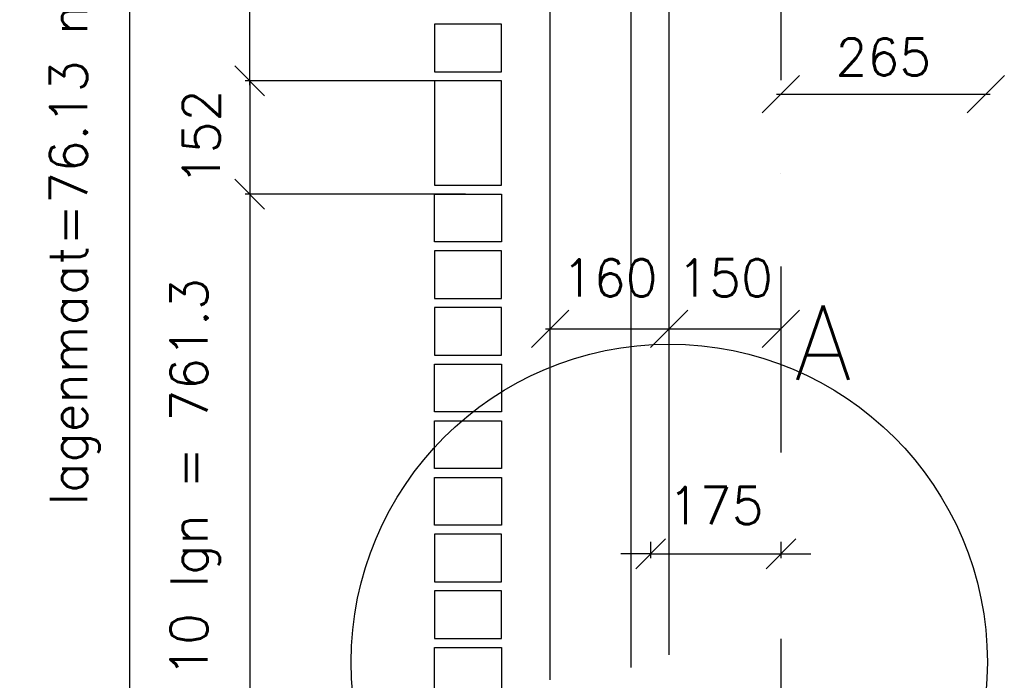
# Model space of a CAD drawing. Extents: x 151406 to 360561, y 44436 to 197234.
# Tile 5 of 57: x 156117 to 157439, y 93392 to 94279. Entities that reach past the tile are written whole.
import ezdxf

# ---------------------------------------------------------------- set-up
doc = ezdxf.new("R2010")
doc.units = 0
doc.header["$LTSCALE"] = 20
doc.header["$MEASUREMENT"] = 0
doc.header["$PDSIZE"] = -1
doc.linetypes.add('DASHDOT', pattern=[25, 12.5, -6.25, 0, -6.25])
doc.linetypes.add('DD1', pattern=[2.66667, 1.66667, -0.5, 0, -0.5])
doc.layers.get('0').update_dxf_attribs({"linetype": 'CONTINUOUS'})
doc.layers.get('DEFPOINTS').update_dxf_attribs({"linetype": 'CONTINUOUS'})
for name, color, linetype in [('_DETAILNUMMERS', 4, 'CONTINUOUS'), ('_DETAILNUMMERSTEKST', 4, 'CONTINUOUS'), ('A--L21D1_BUITENWAND', 1, 'CONTINUOUS'), ('A--L31A1_BUITENKOZIJN', 1, 'CONTINUOUS'), ('A--M$1A-_F123-', 1, 'CONTINUOUS'), ('A--M1$A-_F123-', 1, 'CONTINUOUS'), ('STRAMIEN', 8, 'DD1')]:
    doc.layers.add(name, color=color, linetype=linetype)
doc.styles.add('ALFA-0_25', font='ROMANS')
doc.styles.add('HIEMSTRA', font='romans.shx')
doc.dimstyles.new('ALFA-0_25', dxfattribs={"dimscale": 40, "dimtxt": 2.5, "dimasz": 2.5, "dimexe": 0.3, "dimexo": 0.3, "dimgap": 1.25, "dimtad": 1, "dimdec": 0, "dimzin": 0, "dimdsep": 46, "dimtxsty": 'ALFA-0_25', "dimblk1": 'OBLIQUE', "dimblk2": 'OBLIQUE', "dimsah": 1, "dimcen": 0.09, "dimdle": 0.3, "dimclrd": 1, "dimclre": 1, "dimclrt": 2, "dimadec": 0, "dimazin": 0, "dimtfac": 1, "dimtdec": 0, "dimtofl": 0, "dimtmove": 2, "dimatfit": 3, "dimldrblk": 'OBLIQUE', "dimfxl": 0, "dimtvp": 625, "dimtolj": 1, "dimtzin": 0, "dimarcsym": 0})
doc.dimstyles.get("Standard").update_dxf_attribs({"dimscale": 40, "dimtxt": 2.5, "dimasz": 2, "dimexe": 0.3, "dimexo": 0.3, "dimgap": 2, "dimtad": 1, "dimdec": 0, "dimzin": 0, "dimdsep": 46, "dimtxsty": 'HIEMSTRA', "dimblk1": 'OBLIQUE', "dimblk2": 'OBLIQUE', "dimsah": 1, "dimcen": 0.09, "dimdle": 0.3, "dimclrd": 1, "dimclre": 1, "dimclrt": 3, "dimadec": 0, "dimazin": 0, "dimtfac": 1, "dimtdec": 4, "dimtix": 1, "dimtmove": 2, "dimatfit": 3, "dimldrblk": 'OBLIQUE', "dimfxl": 0, "dimtvp": 625, "dimtolj": 1, "dimtzin": 0, "dimarcsym": 0})

# ---------------------------------------------------------------- blocks, each defined once
blk = doc.blocks.new('_OBLIQUE')
at = {"color": 0, "linetype": 'ByBlock'}
blk.add_line((-0.5, -0.5), (0.5, 0.5), dxfattribs=at)
blk = doc.blocks.new('*D297')
at = {"layer": 'A--M$1A-_F123-', "color": 1, "lineweight": -2}
for p, q in [((156964.3, 93577.7), (156964.3, 93555.5)), ((157139.3, 93577.7), (157139.3, 93555.5)), ((156964.3, 93561.5), (156924.3, 93561.5)), ((156964.3, 93561.5), (157139.3, 93561.5)), ((157139.3, 93561.5), (157179.3, 93561.5))]:
    blk.add_line(p, q, dxfattribs=at)
at = {"layer": 'DEFPOINTS', "color": 0}
for p in [(156964.3, 93583.7), (157139.3, 93583.7), (157139.3, 93561.5)]:
    blk.add_point(p, dxfattribs=at)
at = {"layer": 'A--M$1A-_F123-', "color": 1, "lineweight": -2, "xscale": 40, "yscale": 40, "zscale": 40}
blk.add_blockref('_OBLIQUE', (156964.3, 93561.5), dxfattribs=at)
at = {"layer": 'A--M$1A-_F123-', "color": 1, "lineweight": -2, "xscale": 40, "yscale": 40, "zscale": 40, "rotation": 180}
blk.add_blockref('_OBLIQUE', (157139.3, 93561.5), dxfattribs=at)
at = {"layer": 'A--M$1A-_F123-', "color": 3, "insert": (157051.8, 93626.5), "char_height": 50, "attachment_point": 5, "style": 'HIEMSTRA'}
blk.add_mtext('\\A1;175', dxfattribs=at)
blk = doc.blocks.new('*D310')
at = {"layer": 'A--M$1A-_F123-', "color": 1, "lineweight": -2}
for p, q in [((156426, 94050.6), (156426, 93277.3)), ((156673.3, 94044.6), (156420, 94044.6)), ((156708, 93283.3), (156420, 93283.3))]:
    blk.add_line(p, q, dxfattribs=at)
at = {"layer": 'DEFPOINTS', "color": 0}
for p in [(156679.3, 94044.6), (156426, 93283.3), (156714, 93283.3)]:
    blk.add_point(p, dxfattribs=at)
at = {"layer": 'A--M$1A-_F123-', "color": 1, "lineweight": -2, "xscale": 40, "yscale": 40, "zscale": 40}
for p, rotation in [((156426, 94044.6), 90), ((156426, 93283.3), 270)]:
    blk.add_blockref('_OBLIQUE', p, dxfattribs=dict(at, rotation=rotation))
at = {"layer": 'A--M$1A-_F123-', "color": 3, "insert": (156352.7, 93664), "char_height": 50, "attachment_point": 5, "rotation": 90, "style": 'HIEMSTRA'}
blk.add_mtext('\\A1;10 lgn = 761.3', dxfattribs=at)
blk = doc.blocks.new('*D311')
at = {"layer": 'A--M$1A-_F123-', "color": 1, "lineweight": -2}
for p, q in [((156426, 94196.9), (156426, 94236.9)), ((156708, 94196.9), (156420, 94196.9)), ((156426, 94196.9), (156426, 94044.6)), ((156715.8, 94044.6), (156420, 94044.6)), ((156426, 94044.6), (156426, 94004.6))]:
    blk.add_line(p, q, dxfattribs=at)
at = {"layer": 'DEFPOINTS', "color": 0}
for p in [(156714, 94196.9), (156426, 94044.6), (156721.8, 94044.6)]:
    blk.add_point(p, dxfattribs=at)
at = {"layer": 'A--M$1A-_F123-', "color": 1, "lineweight": -2, "xscale": 40, "yscale": 40, "zscale": 40}
for p, rotation in [((156426, 94196.9), 270), ((156426, 94044.6), 90)]:
    blk.add_blockref('_OBLIQUE', p, dxfattribs=dict(at, rotation=rotation))
at = {"layer": 'A--M$1A-_F123-', "color": 3, "insert": (156361, 94120.8), "char_height": 50, "attachment_point": 5, "rotation": 90, "style": 'HIEMSTRA'}
blk.add_mtext('\\A1;152', dxfattribs=at)
blk = doc.blocks.new('*D312')
at = {"layer": 'A--M$1A-_F123-', "color": 1, "lineweight": -2}
for p, q in [((156426, 94190.9), (156426, 94964.2)), ((156708, 94958.2), (156420, 94958.2)), ((156673.3, 94196.9), (156420, 94196.9))]:
    blk.add_line(p, q, dxfattribs=at)
at = {"layer": 'DEFPOINTS', "color": 0}
for p in [(156426, 94958.2), (156714, 94958.2), (156679.3, 94196.9)]:
    blk.add_point(p, dxfattribs=at)
at = {"layer": 'A--M$1A-_F123-', "color": 1, "lineweight": -2, "xscale": 40, "yscale": 40, "zscale": 40}
for p, rotation in [((156426, 94958.2), 90), ((156426, 94196.9), 270)]:
    blk.add_blockref('_OBLIQUE', p, dxfattribs=dict(at, rotation=rotation))
at = {"layer": 'A--M$1A-_F123-', "color": 3, "insert": (156352.7, 94577.5), "char_height": 50, "attachment_point": 5, "rotation": 90, "style": 'HIEMSTRA'}
blk.add_mtext('\\A1;10 lgn = 761.3', dxfattribs=at)
blk = doc.blocks.new('*D317')
at = {"layer": 'A--M$1A-_F123-', "color": 1, "linetype": 'Continuous', "lineweight": -2}
for p, q in [((156264.4, 95801.9), (156264.4, 92211.5)), ((156258.4, 92217.5), (156258.4, 92217.5))]:
    blk.add_line(p, q, dxfattribs=at)
at = {"layer": 'DEFPOINTS', "color": 0, "linetype": 'Continuous'}
for p in [(156264.4, 95795.9, 0), (156264.4, 92217.5), (156264.4, 92217.5)]:
    blk.add_point(p, dxfattribs=at)
at = {"layer": 'A--M$1A-_F123-', "color": 1, "linetype": 'Continuous', "lineweight": -2, "xscale": 40, "yscale": 40, "zscale": 40}
for p, rotation in [((156264.4, 95795.9), 90), ((156264.4, 92217.5), 270)]:
    blk.add_blockref('_OBLIQUE', p, dxfattribs=dict(at, rotation=rotation))
at = {"layer": 'A--M$1A-_F123-', "color": 3, "linetype": 'Continuous', "insert": (156190.9, 94006.7), "char_height": 50, "attachment_point": 5, "rotation": 90, "style": 'HIEMSTRA'}
blk.add_mtext('\\A1;\\fRomanS|b0|i0|c0|p0;lagenmaat=76.13 mm', dxfattribs=at)
blk = doc.blocks.new('*D468')
at = {"color": 1, "linetype": 'ByBlock'}
blk.add_line((156823.3, 93863.7), (156989.3, 93863.7), dxfattribs=at)
at = {"layer": 'DEFPOINTS', "color": 0, "linetype": 'ByBlock'}
for p in [(156829.3, 93863.7), (156989.3, 93863.7), (156989.3, 93863.7)]:
    blk.add_point(p, dxfattribs=at)
at = {"color": 1, "linetype": 'ByBlock', "xscale": 50, "yscale": 50, "zscale": 50, "rotation": 180}
blk.add_blockref('_OBLIQUE', (156829.3, 93863.7), dxfattribs=at)
at = {"color": 1, "linetype": 'ByBlock', "xscale": 50, "yscale": 50, "zscale": 50}
blk.add_blockref('_OBLIQUE', (156989.3, 93863.7), dxfattribs=at)
at = {"color": 2, "linetype": 'ByBlock', "insert": (156909.3, 93932.2), "char_height": 50, "attachment_point": 5, "style": 'ALFA-0_25'}
blk.add_mtext('\\A1;160', dxfattribs=at)
blk = doc.blocks.new('*D471')
at = {"color": 1, "linetype": 'ByBlock'}
blk.add_line((156983.3, 93863.7), (157139.3, 93863.7), dxfattribs=at)
at = {"layer": 'DEFPOINTS', "color": 0, "linetype": 'ByBlock'}
for p in [(156989.3, 93863.7), (157139.3, 93863.7), (157139.3, 93863.7)]:
    blk.add_point(p, dxfattribs=at)
at = {"color": 1, "linetype": 'ByBlock', "xscale": 50, "yscale": 50, "zscale": 50, "rotation": 180}
blk.add_blockref('_OBLIQUE', (156989.3, 93863.7), dxfattribs=at)
at = {"color": 1, "linetype": 'ByBlock', "xscale": 50, "yscale": 50, "zscale": 50}
blk.add_blockref('_OBLIQUE', (157139.3, 93863.7), dxfattribs=at)
at = {"color": 2, "linetype": 'ByBlock', "insert": (157064.3, 93932.2), "char_height": 50, "attachment_point": 5, "style": 'ALFA-0_25'}
blk.add_mtext('\\A1;150', dxfattribs=at)
blk = doc.blocks.new('*D651')
at = {"layer": 'A--M1$A-_F123-', "color": 1, "lineweight": -2}
blk.add_line((157133.3, 94178.9), (157420.3, 94178.9), dxfattribs=at)
at = {"layer": 'DEFPOINTS', "color": 0}
for p in [(157139.3, 94178.9), (157414.3, 94178.9), (157414.3, 94178.9)]:
    blk.add_point(p, dxfattribs=at)
at = {"layer": 'A--M1$A-_F123-', "color": 1, "lineweight": -2, "xscale": 50, "yscale": 50, "zscale": 50, "rotation": 180}
blk.add_blockref('_OBLIQUE', (157139.3, 94178.9), dxfattribs=at)
at = {"layer": 'A--M1$A-_F123-', "color": 1, "lineweight": -2, "xscale": 50, "yscale": 50, "zscale": 50}
blk.add_blockref('_OBLIQUE', (157414.3, 94178.9), dxfattribs=at)
at = {"layer": 'A--M1$A-_F123-', "color": 2, "insert": (157276.8, 94228.9), "char_height": 50, "attachment_point": 5, "style": 'ALFA-0_25'}
blk.add_mtext('\\A1;265', dxfattribs=at)

msp = doc.modelspace()

# ---------------------------------------------------------------- linework, layer by layer
at = {"layer": '_DETAILNUMMERS'}
msp.add_circle((156989.265, 93415.953), 427.262, dxfattribs=at)
at = {"layer": 'A--L21D1_BUITENWAND'}
for points in [[(156764.265, 94273.018), (156674.265, 94273.018), (156674.265, 94208.888), (156764.265, 94208.888)], [(156764.265, 94196.888), (156674.265, 94196.888), (156674.265, 94056.628), (156764.265, 94056.628)], [(156764.265, 94196.888), (156674.265, 94196.888), (156674.265, 94056.628), (156764.265, 94056.628)], [(156764.265, 93980.498), (156674.265, 93980.498), (156674.265, 94044.628), (156764.265, 94044.628)], [(156764.265, 93968.498), (156674.265, 93968.498), (156674.265, 93904.368), (156764.265, 93904.368)], [(156764.265, 93892.368), (156674.265, 93892.368), (156674.265, 93828.238), (156764.265, 93828.238)], [(156764.265, 93752.108), (156674.265, 93752.108), (156674.265, 93816.238), (156764.265, 93816.238)], [(156764.265, 93675.978), (156674.265, 93675.978), (156674.265, 93740.108), (156764.265, 93740.108)], [(156764.265, 93599.848), (156674.265, 93599.848), (156674.265, 93663.978), (156764.265, 93663.978)], [(156764.265, 93587.848), (156674.265, 93587.848), (156674.265, 93523.718), (156764.265, 93523.718)], [(156764.265, 93511.718), (156674.265, 93511.718), (156674.265, 93447.588), (156764.265, 93447.588)], [(156764.265, 93371.458), (156674.265, 93371.458), (156674.265, 93435.588), (156764.265, 93435.588)]]:
    msp.add_lwpolyline(points, close=True, dxfattribs=at)
at = {"layer": 'A--L31A1_BUITENKOZIJN'}
for p, q in [((156989.265, 93425.881), (156989.265, 94883.498)), ((156829.264, 93392.348), (156829.279, 94862.498)), ((156938.265, 93409.013), (156938.265, 94862.498))]:
    msp.add_line(p, q, dxfattribs=at)
at = {"layer": 'STRAMIEN', "linetype": 'DASHDOT'}
msp.add_line((157139.265, 109950.716), (157139.265, 90604.885), dxfattribs=at)

# ---------------------------------------------------------------- texts
at = {"layer": '_DETAILNUMMERSTEKST', "style": 'HIEMSTRA'}
msp.add_text('A', height=100, dxfattribs=at).set_placement((157157.367, 93795.19))

# ---------------------------------------------------------------- dimensions: what is measured, and where the dimension line sits
at = {"layer": 'A--M$1A-_F123-', "linetype": 'Continuous'}
dim = msp.add_linear_dim(base=(156264.414, 92217.508), p1=(156264.414, 95795.898, 0), p2=(156264.414, 92217.508), angle=90, text='\\fRomanS|b0|i0|c0|p0;lagenmaat=76.13 mm', dimstyle='Standard', override={"dimscale": 20}, dxfattribs=at)
dim.commit()
dim.dimension.update_dxf_attribs({"geometry": '*D317', "text_midpoint": (156190.938, 94006.703)})
at = {"layer": 'A--M$1A-_F123-'}
for base, p1, p2, picture, middle in [((156426.002, 94958.188), (156679.265, 94196.888), (156713.983, 94958.188), '*D312', (156352.668, 94577.538)), ((156426.002, 93283.328), (156679.265, 94044.628), (156713.983, 93283.328), '*D310', (156352.668, 93663.978))]:
    dim = msp.add_linear_dim(base=base, p1=p1, p2=p2, angle=270, text='10 lgn = 761.3', dimstyle='Standard', override={"dimscale": 20}, dxfattribs=at)
    dim.commit()
    dim.dimension.update_dxf_attribs({"geometry": picture, "text_midpoint": middle})
dim = msp.add_linear_dim(base=(156426.002, 94044.628), p1=(156713.983, 94196.888), p2=(156721.765, 94044.628), angle=270, dimstyle='Standard', override={"dimscale": 20}, dxfattribs=at)
dim.commit()
dim.dimension.update_dxf_attribs({"geometry": '*D311', "text_midpoint": (156361.002, 94120.758)})
dim = msp.add_linear_dim(base=(157139.265, 93561.47), p1=(156964.265, 93583.728), p2=(157139.265, 93583.728), dimstyle='Standard', override={"dimscale": 20}, dxfattribs=at)
dim.commit()
dim.dimension.update_dxf_attribs({"geometry": '*D297', "text_midpoint": (157051.765, 93626.47)})
at = {"layer": 'A--M1$A-_F123-'}
dim = msp.add_linear_dim(base=(157414.259, 94178.905), p1=(157139.265, 94178.905), p2=(157414.259, 94178.905), text='265', dimstyle='ALFA-0_25', override={"dimscale": 20}, dxfattribs=at)
dim.commit()
dim.dimension.update_dxf_attribs({"geometry": '*D651', "text_midpoint": (157276.762, 94228.905)})
for base, p1, p2, picture, middle in [((156989.265, 93863.688), (156829.269, 93863.688), (156989.265, 93863.688), '*D468', (156909.267, 93932.188)), ((157139.265, 93863.688), (156989.265, 93863.688), (157139.265, 93863.688), '*D471', (157064.265, 93932.188))]:
    dim = msp.add_linear_dim(base=base, p1=p1, p2=p2, dimstyle='ALFA-0_25', override={"dimscale": 20}, dxfattribs=at)
    dim.commit()
    dim.dimension.update_dxf_attribs({"geometry": picture, "text_midpoint": middle})

doc.saveas('drawing.dxf')
